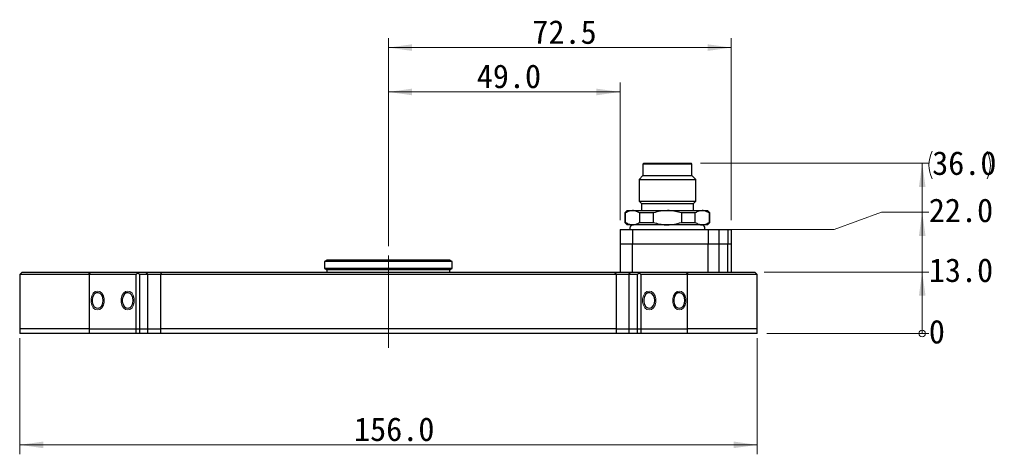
# Model space of a CAD drawing. Header units: millimetres. Extents: x 16 to 409, y 11 to 289.
# Tile 3 of 7: x 98 to 202, y 131 to 177. Entities that reach past the tile are written whole.
import ezdxf

# ---------------------------------------------------------------- set-up
doc = ezdxf.new("R2010")
doc.units = ezdxf.units.MM
doc.linetypes.add('SLD-一點鏈線-(中心線)', pattern=[34.29, 30.48, -1.27, 1.27, -1.27])
doc.linetypes.add('SLD-實線', pattern=[0])
doc.styles.add('SLDTEXTSTYLE1', font='MSGOTHIC.TTC')
doc.dimstyles.new('SLDDIMSTYLE3', dxfattribs={"dimtxt": 2.5, "dimasz": 0.233333, "dimexe": 0, "dimexo": 0.0625, "dimtad": 0, "dimtih": 1, "dimtoh": 1, "dimdec": 0, "dimlfac": 2, "dimrnd": 1e-09, "dimdsep": 46, "dimtxsty": 'SLDTEXTSTYLE1', "dimblk1": 'ORIGIN', "dimblk2": 'ORIGIN', "dimsah": 1, "dimcen": 0.09, "dimadec": 0, "dimazin": 2, "dimtfac": 1, "dimtdec": 0, "dimtofl": 0, "dimtmove": 0, "dimatfit": 3, "dimldrblk": 'ORIGIN', "dimfxl": 1, "dimfrac": 2, "dimtolj": 1, "dimtzin": 12, "dimarcsym": 0})
doc.dimstyles.new('SLDDIMSTYLE4', dxfattribs={"dimtxt": 2.5, "dimasz": 2.5, "dimexe": 0, "dimexo": 0.0625, "dimtad": 0, "dimtih": 1, "dimtoh": 1, "dimdec": 1, "dimlfac": 2, "dimrnd": 1e-09, "dimzin": 4, "dimdsep": 46, "dimtxsty": 'SLDTEXTSTYLE1', "dimsah": 1, "dimcen": 0.09, "dimadec": 0, "dimazin": 1, "dimtfac": 1, "dimtdec": 1, "dimtofl": 0, "dimtmove": 0, "dimatfit": 3, "dimfxl": 1, "dimfrac": 2, "dimtolj": 1, "dimtzin": 12, "dimarcsym": 0})
doc.dimstyles.new('SLDDIMSTYLE5', dxfattribs={"dimtxt": 2.5, "dimasz": 2.5, "dimexe": 0, "dimexo": 0.0625, "dimtad": 1, "dimdec": 1, "dimlfac": 2, "dimrnd": 1e-09, "dimzin": 4, "dimdsep": 46, "dimtxsty": 'SLDTEXTSTYLE1', "dimsah": 1, "dimcen": 0.09, "dimadec": 0, "dimazin": 1, "dimtfac": 1, "dimtdec": 1, "dimtofl": 0, "dimtmove": 0, "dimatfit": 3, "dimfxl": 1, "dimfrac": 2, "dimtolj": 1, "dimtzin": 12, "dimarcsym": 0})
doc.dimstyles.new('SLDDIMSTYLE6', dxfattribs={"dimtxt": 2.5, "dimasz": 2.5, "dimexe": 0, "dimexo": 0.0625, "dimtad": 1, "dimdec": 1, "dimlfac": 2, "dimrnd": 1e-09, "dimzin": 12, "dimdsep": 46, "dimtxsty": 'SLDTEXTSTYLE1', "dimsah": 1, "dimcen": 0.09, "dimadec": 0, "dimazin": 3, "dimtfac": 1, "dimtdec": 1, "dimtofl": 0, "dimtmove": 0, "dimatfit": 3, "dimfxl": 1, "dimfrac": 2, "dimtolj": 1, "dimtzin": 12, "dimarcsym": 0})

# ---------------------------------------------------------------- blocks, each defined once
blk = doc.blocks.new('_ORIGIN')
at = {"color": 0, "linetype": 'ByBlock', "lineweight": -2}
blk.add_line((0, 0), (-1, 0), dxfattribs=at)
blk.add_circle((0, 0), 0.5, dxfattribs=at)
blk = doc.blocks.new('_D_3')
at = {"color": 7, "linetype": 'SLD-實線', "lineweight": 18}
blk.add_line((176.74, 143.82), (193.89, 143.82), dxfattribs=at)
at = {"color": 7, "linetype": 'SLD-實線', "lineweight": 18, "xscale": 0.7, "yscale": 0.7}
blk.add_blockref('_ORIGIN', (193.19, 143.82), dxfattribs=at)
at = {"color": 7, "linetype": 'SLD-實線', "lineweight": 18, "insert": (193.89, 145.27), "char_height": 2.5, "attachment_point": 1, "style": 'SLDTEXTSTYLE1'}
blk.add_mtext('0', dxfattribs=at)
blk = doc.blocks.new('_D_4')
at = {"color": 7, "linetype": 'SLD-實線', "lineweight": 18}
for p, q in [((176.49, 150.32), (193.89, 150.32)), ((193.19, 143.82), (193.19, 150.32))]:
    blk.add_line(p, q, dxfattribs=at)
blk.add_solid([(193.19, 150.32), (192.84, 147.82), (193.54, 147.82)], dxfattribs=at)
at = {"color": 7, "linetype": 'SLD-實線', "lineweight": 18, "insert": (193.89, 151.77), "char_height": 2.5, "attachment_point": 1, "style": 'SLDTEXTSTYLE1'}
blk.add_mtext('13.0', dxfattribs=at)
blk = doc.blocks.new('_D_5')
at = {"color": 7, "linetype": 'SLD-實線', "lineweight": 18}
for p, q in [((188.89, 156.64), (183.89, 154.82)), ((188.89, 156.64), (193.89, 156.64)), ((193.19, 150.32), (193.19, 156.64)), ((183.89, 154.82), (172.69, 154.82))]:
    blk.add_line(p, q, dxfattribs=at)
blk.add_solid([(193.19, 156.64), (192.84, 154.14), (193.54, 154.14)], dxfattribs=at)
at = {"color": 7, "linetype": 'SLD-實線', "lineweight": 18, "insert": (193.89, 158.1), "char_height": 2.5, "attachment_point": 1, "style": 'SLDTEXTSTYLE1'}
blk.add_mtext('22.0', dxfattribs=at)
blk = doc.blocks.new('_D_6')
at = {"color": 7, "linetype": 'SLD-實線', "lineweight": 18}
for p, q in [((169.74, 161.82), (193.89, 161.82)), ((193.19, 156.64), (193.19, 161.82))]:
    blk.add_line(p, q, dxfattribs=at)
for start, end in [(153.4349, 206.5651), (333.4349, 26.5651)]:
    blk.add_arc((197.15, 161.63), 3.25, start, end, dxfattribs=at)
blk.add_solid([(193.19, 161.82), (192.84, 159.32), (193.54, 159.32)], dxfattribs=at)
at = {"color": 7, "linetype": 'SLD-實線', "lineweight": 18, "insert": (194.24, 163.09), "char_height": 2.5, "attachment_point": 1, "style": 'SLDTEXTSTYLE1'}
blk.add_mtext('36.0', dxfattribs=at)
blk = doc.blocks.new('_D_7')
at = {"color": 7, "linetype": 'SLD-實線', "lineweight": 18}
for p, q in [((97.74, 143.32), (97.74, 131.05)), ((175.74, 143.32), (175.74, 131.05)), ((175.74, 132.05), (97.74, 132.05))]:
    blk.add_line(p, q, dxfattribs=at)
for points in [[(97.74, 132.05), (100.24, 131.7), (100.24, 132.4)], [(175.74, 132.05), (173.24, 132.4), (173.24, 131.7)]]:
    blk.add_solid(points, dxfattribs=at)
at = {"color": 7, "linetype": 'SLD-實線', "lineweight": 18, "insert": (133.1, 134.96), "char_height": 2.5, "attachment_point": 1, "style": 'SLDTEXTSTYLE1'}
blk.add_mtext('156.0', dxfattribs=at)
blk = doc.blocks.new('_D_8')
at = {"color": 7, "linetype": 'SLD-實線', "lineweight": 18}
for p, q in [((136.74, 153.07), (136.74, 170.36)), ((161.24, 155.82), (161.24, 170.36)), ((136.74, 169.36), (161.24, 169.36))]:
    blk.add_line(p, q, dxfattribs=at)
for points in [[(136.74, 169.36), (139.24, 169.01), (139.24, 169.71)], [(161.24, 169.36), (158.74, 169.71), (158.74, 169.01)]]:
    blk.add_solid(points, dxfattribs=at)
at = {"color": 7, "linetype": 'SLD-實線', "lineweight": 18, "insert": (146.08, 172.27), "char_height": 2.5, "attachment_point": 1, "style": 'SLDTEXTSTYLE1'}
blk.add_mtext('49.0', dxfattribs=at)
blk = doc.blocks.new('_D_9')
at = {"color": 7, "linetype": 'SLD-實線', "lineweight": 18}
for p, q in [((136.74, 153.07), (136.74, 175.05)), ((172.99, 155.82), (172.99, 175.05)), ((136.74, 174.05), (172.99, 174.05))]:
    blk.add_line(p, q, dxfattribs=at)
for points in [[(136.74, 174.05), (139.24, 173.7), (139.24, 174.4)], [(172.99, 174.05), (170.49, 174.4), (170.49, 173.7)]]:
    blk.add_solid(points, dxfattribs=at)
at = {"color": 7, "linetype": 'SLD-實線', "lineweight": 18, "insert": (151.96, 176.95), "char_height": 2.5, "attachment_point": 1, "style": 'SLDTEXTSTYLE1'}
blk.add_mtext('72.5', dxfattribs=at)

msp = doc.modelspace()

# ---------------------------------------------------------------- linework, layer by layer
at = {"color": 7, "linetype": 'SLD-實線', "lineweight": 25}
for p, q in [((163.741, 161.816), (163.641, 161.716)), ((163.641, 161.716), (163.641, 160.516)), ((168.841, 161.716), (163.641, 161.716)), ((163.741, 161.816), (168.741, 161.816)), ((168.841, 161.716), (168.741, 161.816)), ((168.841, 160.516), (168.841, 161.716)), ((163.641, 160.516), (163.241, 160.116)), ((163.641, 160.516), (168.841, 160.516)), ((169.241, 160.116), (168.841, 160.516)), ((163.241, 160.116), (163.241, 157.816)), ((163.241, 160.116), (169.241, 160.116)), ((169.241, 157.816), (169.241, 160.116)), ((163.241, 157.816), (163.491, 157.566)), ((163.241, 157.816), (169.241, 157.816)), ((163.491, 157.566), (163.491, 156.816)), ((163.491, 157.566), (168.991, 157.566)), ((168.991, 157.566), (169.241, 157.816)), ((168.991, 156.816), (168.991, 157.566)), ((161.991, 156.816), (161.741, 156.566)), ((161.741, 156.566), (161.741, 155.566)), ((161.821, 156.566), (161.741, 156.566)), ((161.821, 155.566), (161.821, 156.566)), ((161.991, 156.816), (162.561, 156.816)), ((162.561, 156.816), (166.241, 156.816)), ((164.762, 156.566), (163.3, 156.566)), ((163.3, 156.566), (163.3, 155.566)), ((164.762, 155.566), (164.762, 156.566)), ((166.241, 156.816), (169.922, 156.816)), ((169.183, 156.566), (167.72, 156.566)), ((167.72, 156.566), (167.72, 155.566)), ((169.183, 155.566), (169.183, 156.566)), ((169.922, 156.816), (170.491, 156.816)), ((170.741, 156.566), (170.491, 156.816)), ((170.662, 156.566), (170.662, 155.566)), ((170.741, 156.566), (170.662, 156.566)), ((170.741, 155.566), (170.741, 156.566)), ((161.741, 155.566), (161.991, 155.316)), ((161.741, 155.566), (161.821, 155.566)), ((162.561, 155.316), (161.991, 155.316)), ((166.241, 155.316), (162.561, 155.316)), ((163.3, 155.566), (164.762, 155.566)), ((169.922, 155.316), (166.241, 155.316)), ((167.72, 155.566), (169.183, 155.566)), ((170.491, 155.316), (169.922, 155.316)), ((170.491, 155.316), (170.741, 155.566)), ((170.662, 155.566), (170.741, 155.566)), ((161.241, 154.816), (161.241, 153.316)), ((161.241, 154.816), (162.558, 154.816)), ((162.558, 154.816), (162.558, 153.316)), ((162.558, 154.816), (170.561, 154.816)), ((170.561, 154.816), (170.561, 153.316)), ((170.561, 154.816), (171.69, 154.816)), ((171.69, 154.816), (171.69, 153.316)), ((171.69, 154.816), (172.62, 154.816)), ((172.62, 154.816), (172.62, 153.316)), ((172.62, 154.816), (172.991, 154.816)), ((172.991, 154.816), (172.991, 153.316)), ((161.241, 153.316), (161.241, 150.316)), ((161.241, 153.316), (162.558, 153.316)), ((162.558, 153.316), (170.561, 153.316)), ((162.558, 150.316), (162.558, 153.316)), ((170.561, 153.316), (171.69, 153.316)), ((170.561, 150.316), (170.561, 153.316)), ((171.69, 153.316), (172.62, 153.316)), ((171.69, 153.316), (171.69, 150.316)), ((172.62, 153.316), (172.991, 153.316)), ((172.62, 150.316), (172.62, 153.316)), ((172.991, 153.316), (172.991, 150.316)), ((130.241, 151.566), (129.991, 151.422)), ((129.991, 151.422), (129.991, 150.711)), ((143.491, 151.422), (129.991, 151.422)), ((143.241, 151.566), (130.241, 151.566)), ((143.491, 151.422), (143.241, 151.566)), ((143.491, 150.711), (143.491, 151.422)), ((97.991, 150.316), (97.741, 150.066)), ((97.741, 150.066), (97.741, 144.316)), ((105.098, 150.066), (97.741, 150.066)), ((97.991, 150.316), (105.275, 150.316)), ((105.098, 150.191), (105.275, 150.316)), ((105.098, 150.066), (105.098, 150.191)), ((105.098, 150.066), (105.098, 144.316)), ((110.048, 150.066), (105.098, 150.066)), ((105.275, 150.316), (110.225, 150.316)), ((110.225, 150.191), (110.048, 150.066)), ((110.048, 144.316), (110.048, 150.066)), ((110.225, 150.191), (110.225, 150.316)), ((110.225, 150.316), (111.132, 150.316)), ((110.402, 150.066), (110.225, 150.191)), ((111.309, 150.066), (110.402, 150.066)), ((110.402, 150.066), (110.402, 144.316)), ((111.309, 150.066), (111.132, 150.316)), ((111.132, 150.316), (112.789, 150.316)), ((111.309, 144.316), (111.309, 150.066)), ((112.634, 150.066), (111.309, 150.066)), ((112.634, 150.066), (112.789, 150.316)), ((112.634, 150.066), (112.634, 144.316)), ((160.849, 150.066), (112.634, 150.066)), ((112.789, 150.316), (160.694, 150.316)), ((129.991, 150.711), (130.241, 150.566)), ((143.491, 150.711), (129.991, 150.711)), ((130.241, 150.566), (130.241, 150.316)), ((143.241, 150.566), (130.241, 150.566)), ((143.241, 150.566), (143.491, 150.711)), ((143.241, 150.316), (143.241, 150.566)), ((160.849, 150.066), (160.694, 150.316)), ((160.694, 150.316), (162.351, 150.316)), ((160.849, 144.316), (160.849, 150.066)), ((162.174, 150.066), (160.849, 150.066)), ((162.174, 150.066), (162.351, 150.316)), ((163.081, 150.066), (162.174, 150.066)), ((162.174, 150.066), (162.174, 144.316)), ((162.351, 150.316), (163.258, 150.316)), ((163.258, 150.191), (163.081, 150.066)), ((163.081, 144.316), (163.081, 150.066)), ((163.258, 150.191), (163.258, 150.316)), ((163.258, 150.316), (168.208, 150.316)), ((163.435, 150.066), (163.258, 150.191)), ((168.384, 150.066), (163.435, 150.066)), ((163.435, 150.066), (163.435, 144.316)), ((168.208, 150.316), (168.384, 150.191)), ((168.208, 150.316), (175.491, 150.316)), ((168.384, 150.191), (168.384, 150.066)), ((168.384, 144.316), (168.384, 150.066)), ((175.741, 150.066), (168.384, 150.066)), ((175.741, 150.066), (175.491, 150.316)), ((175.741, 144.316), (175.741, 150.066)), ((97.741, 144.316), (97.741, 143.816)), ((105.098, 144.316), (97.741, 144.316)), ((105.098, 143.816), (97.741, 143.816)), ((105.098, 144.316), (105.098, 143.816)), ((105.098, 144.316), (110.048, 144.316)), ((110.048, 143.816), (105.098, 143.816)), ((110.048, 143.816), (110.048, 144.316)), ((110.048, 144.316), (110.402, 144.316)), ((110.402, 143.816), (110.048, 143.816)), ((110.402, 144.316), (110.402, 143.816)), ((110.402, 144.316), (111.309, 144.316)), ((111.309, 143.816), (110.402, 143.816)), ((111.309, 143.816), (111.309, 144.316)), ((111.309, 144.316), (112.634, 144.316)), ((112.634, 143.816), (111.309, 143.816)), ((112.634, 144.316), (112.634, 143.816)), ((160.849, 144.316), (112.634, 144.316)), ((160.849, 143.816), (112.634, 143.816)), ((160.849, 143.816), (160.849, 144.316)), ((160.849, 144.316), (162.174, 144.316)), ((162.174, 143.816), (160.849, 143.816)), ((162.174, 144.316), (162.174, 143.816)), ((162.174, 144.316), (163.081, 144.316)), ((163.081, 143.816), (162.174, 143.816)), ((163.081, 143.816), (163.081, 144.316)), ((163.081, 144.316), (163.435, 144.316)), ((163.435, 143.816), (163.081, 143.816)), ((163.435, 144.316), (163.435, 143.816)), ((163.435, 144.316), (168.384, 144.316)), ((168.384, 143.816), (163.435, 143.816)), ((168.384, 143.816), (168.384, 144.316)), ((175.741, 144.316), (168.384, 144.316)), ((175.741, 143.816), (168.384, 143.816)), ((175.741, 143.816), (175.741, 144.316))]:
    msp.add_line(p, q, dxfattribs=at)
at = {"color": 7, "linetype": 'SLD-一點鏈線-(中心線)', "lineweight": 18}
msp.add_line((136.741, 142.316), (136.741, 152.066), dxfattribs=at)
at = {"color": 7, "linetype": 'SLD-實線', "lineweight": 0, "flags": 128}
for points in [[(105.982, 148.316), (106.224, 148.256), (106.437, 148.083), (106.595, 147.816), (106.679, 147.49), (106.679, 147.143), (106.595, 146.816), (106.437, 146.55), (106.224, 146.377), (105.982, 146.316), (105.74, 146.377), (105.528, 146.55), (105.37, 146.816), (105.286, 147.143), (105.286, 147.49), (105.37, 147.816), (105.528, 148.083), (105.74, 148.256), (105.982, 148.316)], [(109.164, 148.316), (109.406, 148.256), (109.619, 148.083), (109.777, 147.816), (109.861, 147.49), (109.861, 147.143), (109.777, 146.816), (109.619, 146.55), (109.406, 146.377), (109.164, 146.316), (108.922, 146.377), (108.71, 146.55), (108.552, 146.816), (108.468, 147.143), (108.468, 147.49), (108.552, 147.816), (108.71, 148.083), (108.922, 148.256), (109.164, 148.316)], [(164.319, 148.316), (164.56, 148.256), (164.773, 148.083), (164.931, 147.816), (165.015, 147.49), (165.015, 147.143), (164.931, 146.816), (164.773, 146.55), (164.56, 146.377), (164.319, 146.316), (164.077, 146.377), (163.864, 146.55), (163.706, 146.816), (163.622, 147.143), (163.622, 147.49), (163.706, 147.816), (163.864, 148.083), (164.077, 148.256), (164.319, 148.316)], [(167.5, 148.316), (167.742, 148.256), (167.955, 148.083), (168.113, 147.816), (168.197, 147.49), (168.197, 147.143), (168.113, 146.816), (167.955, 146.55), (167.742, 146.377), (167.501, 146.316), (167.259, 146.377), (167.046, 146.55), (166.888, 146.816), (166.804, 147.143), (166.804, 147.49), (166.888, 147.816), (167.046, 148.083), (167.259, 148.256), (167.501, 148.316)]]:
    msp.add_lwpolyline(points, dxfattribs=at)
at = {"color": 7, "linetype": 'SLD-實線', "lineweight": 25, "flags": 128}
for points in [[(106.566, 147.316), (106.526, 147.615), (106.413, 147.872), (106.242, 148.055), (106.036, 148.138), (105.823, 148.11), (105.631, 147.975), (105.486, 147.751), (105.409, 147.468), (105.409, 147.165), (105.486, 146.882), (105.631, 146.658), (105.823, 146.523), (106.036, 146.495), (106.242, 146.578), (106.413, 146.761), (106.526, 147.018), (106.566, 147.316)], [(109.748, 147.316), (109.708, 147.615), (109.595, 147.872), (109.424, 148.055), (109.218, 148.138), (109.005, 148.11), (108.813, 147.975), (108.668, 147.751), (108.591, 147.468), (108.591, 147.165), (108.668, 146.882), (108.813, 146.658), (109.005, 146.523), (109.218, 146.495), (109.424, 146.578), (109.595, 146.761), (109.708, 147.018), (109.748, 147.316)], [(164.902, 147.316), (164.863, 147.615), (164.75, 147.872), (164.579, 148.055), (164.372, 148.138), (164.159, 148.11), (163.967, 147.975), (163.823, 147.751), (163.745, 147.468), (163.745, 147.165), (163.823, 146.882), (163.967, 146.658), (164.159, 146.523), (164.372, 146.495), (164.579, 146.578), (164.75, 146.761), (164.863, 147.018), (164.902, 147.316)], [(168.084, 147.316), (168.045, 147.615), (167.932, 147.872), (167.761, 148.055), (167.554, 148.138), (167.341, 148.11), (167.149, 147.975), (167.005, 147.751), (166.927, 147.468), (166.927, 147.165), (167.005, 146.882), (167.149, 146.658), (167.341, 146.523), (167.554, 146.495), (167.761, 146.578), (167.932, 146.761), (168.045, 147.018), (168.084, 147.316)]]:
    msp.add_lwpolyline(points, dxfattribs=at)
at = {"color": 7, "linetype": 'SLD-實線', "lineweight": 25}
for centre, start, end in [((162.641, 154.941), 90, 199.47122), ((169.841, 154.941), 340.52878, 90)]:
    msp.add_arc(centre, 0.375, start, end, dxfattribs=at)
for points, knots in [([(162.561, 156.816), (162.437, 156.805), (162.185, 156.781), (161.944, 156.639), (161.821, 156.566)], [0, 0, 0, 0, 0.4932501, 1, 1, 1, 1]), ([(163.3, 156.566), (163.195, 156.628), (162.981, 156.753), (162.73, 156.812), (162.59, 156.816), (162.561, 156.816)], [0, 0, 0, 0, 0.4385898, 0.8852834, 1, 1, 1, 1]), ([(166.241, 156.816), (165.993, 156.805), (165.49, 156.781), (165.007, 156.639), (164.762, 156.566)], [0, 0, 0, 0, 0.4932501, 1, 1, 1, 1]), ([(167.72, 156.566), (167.509, 156.628), (167.082, 156.753), (166.581, 156.812), (166.299, 156.816), (166.241, 156.816)], [0, 0, 0, 0, 0.4385898, 0.8852834, 1, 1, 1, 1]), ([(169.922, 156.816), (169.798, 156.805), (169.546, 156.781), (169.305, 156.639), (169.183, 156.566)], [0, 0, 0, 0, 0.49325012, 1, 1, 1, 1]), ([(170.662, 156.566), (170.556, 156.628), (170.342, 156.753), (170.092, 156.812), (169.951, 156.816), (169.922, 156.816)], [0, 0, 0, 0, 0.4385898, 0.8852834, 1, 1, 1, 1]), ([(161.821, 155.566), (161.927, 155.505), (162.14, 155.38), (162.391, 155.321), (162.532, 155.317), (162.561, 155.316)], [0, 0, 0, 0, 0.4385898, 0.8852834, 1, 1, 1, 1]), ([(162.561, 155.316), (162.685, 155.328), (162.936, 155.352), (163.178, 155.494), (163.3, 155.566)], [0, 0, 0, 0, 0.4932501, 1, 1, 1, 1]), ([(164.762, 155.566), (164.974, 155.505), (165.401, 155.38), (165.902, 155.321), (166.184, 155.317), (166.241, 155.316)], [0, 0, 0, 0, 0.4385898, 0.8852834, 1, 1, 1, 1]), ([(166.241, 155.316), (166.49, 155.328), (166.993, 155.352), (167.476, 155.494), (167.72, 155.566)], [0, 0, 0, 0, 0.4932501, 1, 1, 1, 1]), ([(169.183, 155.566), (169.288, 155.505), (169.502, 155.38), (169.752, 155.321), (169.893, 155.317), (169.922, 155.316)], [0, 0, 0, 0, 0.4385898, 0.8852834, 1, 1, 1, 1]), ([(169.922, 155.316), (170.046, 155.328), (170.298, 155.352), (170.539, 155.494), (170.662, 155.566)], [0, 0, 0, 0, 0.4932501, 1, 1, 1, 1])]:
    msp.add_open_spline(points, degree=3, knots=knots, dxfattribs=at)

# ---------------------------------------------------------------- dimensions: what is measured, and where the dimension line sits
at = {"color": 7, "linetype": 'SLD-實線', "lineweight": 18}
for base, p1, p2, dimstyle, picture, middle in [((172.991, 174.046), (136.741, 152.066), (172.991, 154.816), 'SLDDIMSTYLE6', '_D_9', (154.866, 174.046)), ((161.241, 169.364), (136.741, 152.066), (161.241, 154.816), 'SLDDIMSTYLE5', '_D_8', (148.991, 169.364)), ((97.741, 132.053), (175.741, 144.316), (97.741, 144.316), 'SLDDIMSTYLE5', '_D_7', (136.741, 132.053))]:
    dim = msp.add_linear_dim(base=base, p1=p1, p2=p2, dimstyle=dimstyle, dxfattribs=at)
    dim.commit()
    dim.dimension.update_dxf_attribs({"geometry": picture, "text_midpoint": middle, "dimtype": 160})
dim = msp.add_ordinate_dim(feature_location=(168.741, 161.816), offset=(25.151, 0), dtype=0, origin=(175.741, 143.816), text='(<>)', dimstyle='SLDDIMSTYLE4', dxfattribs=at)
dim.commit()
dim.dimension.update_dxf_attribs({"geometry": '_D_6', "text_midpoint": (197.146, 161.816)})
for feature_location, offset, origin, dimstyle, picture, middle in [((171.69, 154.816), (22.203, 1.825), (175.741, 143.816), 'SLDDIMSTYLE4', '_D_5', (196.802, 156.642)), ((175.491, 150.316), (18.401, 0), (175.741, 143.816), 'SLDDIMSTYLE4', '_D_4', (196.802, 150.316)), ((175.741438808, 143.816494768), (18.151233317, 0), (175.741438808, 143.816494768), 'SLDDIMSTYLE3', '_D_3', (194.620102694, 143.816494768))]:
    dim = msp.add_ordinate_dim(feature_location=feature_location, offset=offset, dtype=0, origin=origin, dimstyle=dimstyle, dxfattribs=at)
    dim.commit()
    dim.dimension.update_dxf_attribs({"geometry": picture, "text_midpoint": middle})

doc.saveas('drawing.dxf')
